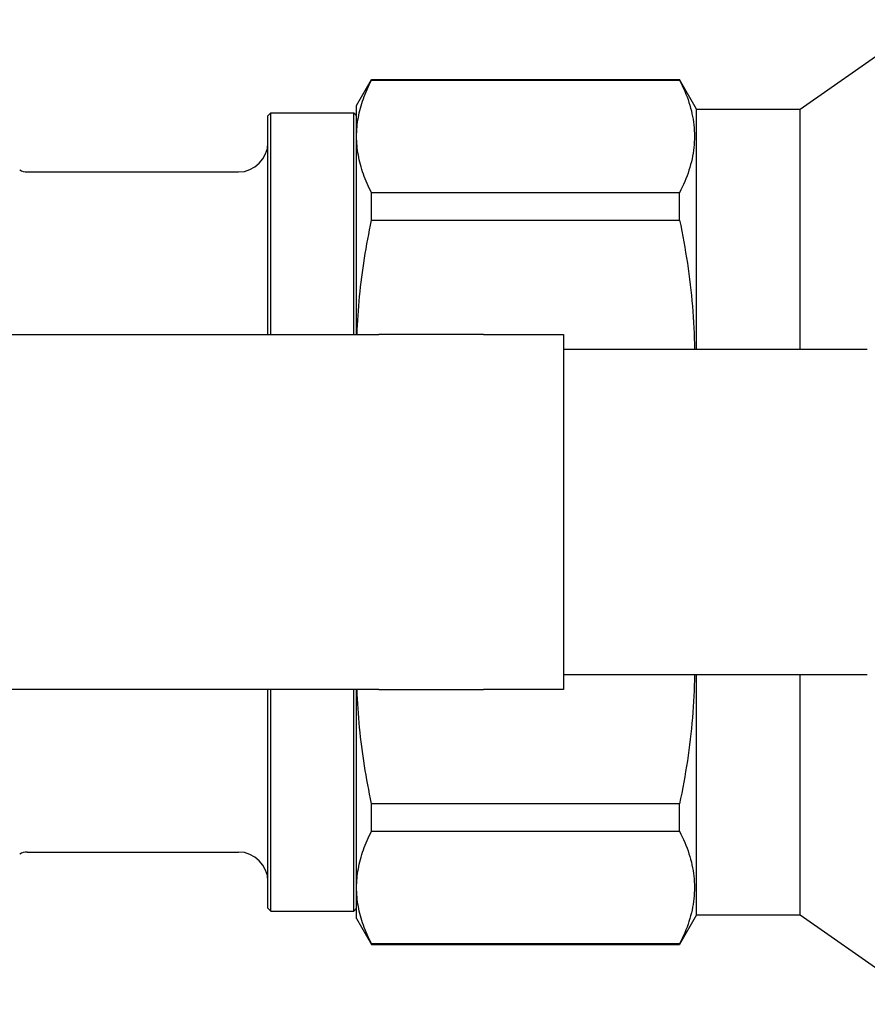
# Model space of a CAD drawing. Header units: millimetres. Extents: x 56 to 3741, y 0 to 455.
# Tile 7 of 11: x 248 to 305, y 385 to 452. Entities that reach past the tile are written whole.
import ezdxf

# ---------------------------------------------------------------- set-up
doc = ezdxf.new("R2010")
doc.units = ezdxf.units.MM
doc.layers.add('DETAIL', color=2, linetype='Continuous')

msp = doc.modelspace()

# ---------------------------------------------------------------- linework, layer by layer
at = {"layer": 'DETAIL'}
for p, q in [((300.815, 445.804), (309.455, 451.854)), ((270.815, 446.054), (271.825, 447.804)), ((271.825, 447.774), (271.825, 447.804)), ((271.825, 447.804), (292.66, 447.804)), ((271.825, 447.774), (292.66, 447.774)), ((292.66, 447.774), (292.66, 447.804)), ((293.815, 445.804), (292.66, 447.804)), ((270.815, 443.961), (270.815, 446.054)), ((293.815, 429.554), (293.815, 445.804)), ((293.815, 445.804), (300.815, 445.804)), ((300.815, 429.554), (300.815, 445.804)), ((264.815, 445.354), (265.015, 445.554)), ((264.815, 430.554), (264.815, 445.354)), ((265.015, 430.554), (265.015, 445.554)), ((265.015, 445.554), (270.615, 445.554)), ((270.615, 430.554), (270.615, 445.554)), ((270.815, 445.354), (270.615, 445.554)), ((270.815, 430.554), (270.815, 443.961)), ((248.518, 441.554), (262.815, 441.554)), ((292.66, 440.147), (271.825, 440.147)), ((271.825, 438.285), (271.825, 440.147)), ((292.66, 438.285), (292.66, 440.147)), ((271.825, 438.285), (292.66, 438.285)), ((193.815, 430.554), (272.325, 430.554)), ((279.396, 430.554), (272.325, 430.554)), ((279.396, 430.554), (284.815, 430.554)), ((284.815, 430.554), (284.815, 429.554)), ((284.815, 429.554), (284.815, 407.554)), ((305.363, 429.554), (284.815, 429.554)), ((284.815, 407.554), (284.815, 406.554)), ((284.815, 407.554), (305.363, 407.554)), ((293.815, 391.304), (293.815, 407.554)), ((300.815, 391.304), (300.815, 407.554)), ((272.325, 406.554), (193.815, 406.554)), ((264.815, 391.754), (264.815, 406.554)), ((265.015, 391.554), (265.015, 406.554)), ((270.615, 391.554), (270.615, 406.554)), ((270.815, 393.147), (270.815, 406.554)), ((272.325, 406.554), (279.396, 406.554)), ((284.815, 406.554), (279.396, 406.554)), ((292.66, 398.823), (271.825, 398.823)), ((271.825, 396.961), (271.825, 398.823)), ((292.66, 396.961), (292.66, 398.823)), ((271.825, 396.961), (292.66, 396.961)), ((248.518, 395.554), (262.815, 395.554)), ((270.815, 391.054), (270.815, 393.147)), ((264.815, 391.754), (265.015, 391.554)), ((270.815, 391.754), (270.615, 391.554)), ((265.015, 391.554), (270.615, 391.554)), ((270.815, 391.054), (271.825, 389.304)), ((293.815, 391.304), (292.66, 389.304)), ((293.815, 391.304), (300.815, 391.304)), ((300.815, 391.304), (309.455, 385.254)), ((292.66, 389.334), (271.825, 389.334)), ((271.825, 389.304), (271.825, 389.334)), ((271.825, 389.304), (292.66, 389.304)), ((292.66, 389.304), (292.66, 389.334))]:
    msp.add_line(p, q, dxfattribs=at)
at = {"layer": 'DETAIL', "flags": 128}
for points in [[(270.815, 443.961), (270.816, 444.119), (270.822, 444.278), (270.831, 444.437), (270.844, 444.596), (270.86, 444.756), (270.881, 444.915), (270.904, 445.074), (270.931, 445.234), (270.962, 445.393), (270.996, 445.552), (271.034, 445.712), (271.075, 445.871), (271.119, 446.03), (271.167, 446.189), (271.218, 446.348), (271.273, 446.507), (271.331, 446.666), (271.392, 446.825), (271.457, 446.984), (271.524, 447.142), (271.595, 447.3), (271.669, 447.459), (271.745, 447.617), (271.825, 447.774)], [(292.66, 447.774), (292.755, 447.585), (292.846, 447.395), (292.932, 447.206), (293.014, 447.016), (293.092, 446.826), (293.165, 446.636), (293.233, 446.446), (293.296, 446.257), (293.355, 446.066), (293.409, 445.876), (293.458, 445.686), (293.502, 445.496), (293.541, 445.305), (293.575, 445.115), (293.604, 444.924), (293.627, 444.734), (293.646, 444.543), (293.659, 444.352), (293.667, 444.161), (293.67, 443.97), (293.668, 443.779), (293.66, 443.588), (293.647, 443.396), (293.629, 443.205), (293.606, 443.013), (293.577, 442.822), (293.544, 442.63), (293.505, 442.439), (293.461, 442.247), (293.412, 442.055), (293.358, 441.864), (293.299, 441.672), (293.235, 441.481), (293.167, 441.29), (293.094, 441.099), (293.016, 440.908), (292.933, 440.717), (292.846, 440.527), (292.755, 440.337), (292.66, 440.147)], [(271.825, 440.147), (271.745, 440.305), (271.668, 440.464), (271.595, 440.622), (271.524, 440.78), (271.457, 440.939), (271.392, 441.098), (271.331, 441.256), (271.273, 441.415), (271.219, 441.574), (271.167, 441.732), (271.119, 441.891), (271.075, 442.05), (271.034, 442.209), (270.996, 442.368), (270.962, 442.527), (270.931, 442.686), (270.904, 442.845), (270.88, 443.004), (270.86, 443.164), (270.844, 443.323), (270.831, 443.482), (270.822, 443.642), (270.816, 443.801), (270.815, 443.961)], [(270.842, 430.554), (270.855, 430.877), (270.871, 431.199), (270.889, 431.522), (270.909, 431.845), (270.933, 432.168), (270.958, 432.491), (270.986, 432.814), (271.017, 433.137), (271.05, 433.46), (271.085, 433.783), (271.123, 434.106), (271.163, 434.429), (271.206, 434.751), (271.251, 435.074), (271.298, 435.396), (271.348, 435.718), (271.4, 436.04), (271.454, 436.361), (271.511, 436.683), (271.569, 437.004), (271.63, 437.324), (271.693, 437.645), (271.758, 437.965), (271.825, 438.285)], [(292.66, 438.285), (292.736, 437.922), (292.809, 437.56), (292.879, 437.197), (292.947, 436.834), (293.011, 436.471), (293.073, 436.108), (293.132, 435.745), (293.188, 435.382), (293.241, 435.019), (293.291, 434.655), (293.339, 434.292), (293.383, 433.928), (293.424, 433.564), (293.462, 433.2), (293.497, 432.836), (293.529, 432.472), (293.557, 432.108), (293.583, 431.744), (293.605, 431.379), (293.624, 431.014), (293.64, 430.649), (293.652, 430.284), (293.662, 429.919), (293.667, 429.554)], [(293.667, 407.554), (293.661, 407.19), (293.652, 406.826), (293.64, 406.462), (293.624, 406.097), (293.605, 405.733), (293.583, 405.368), (293.558, 405.004), (293.529, 404.639), (293.498, 404.274), (293.463, 403.91), (293.425, 403.545), (293.384, 403.18), (293.339, 402.816), (293.292, 402.452), (293.242, 402.087), (293.188, 401.724), (293.132, 401.36), (293.073, 400.996), (293.011, 400.633), (292.946, 400.27), (292.879, 399.908), (292.808, 399.546), (292.735, 399.184), (292.66, 398.823)], [(271.825, 398.823), (271.758, 399.144), (271.693, 399.465), (271.63, 399.787), (271.569, 400.108), (271.51, 400.43), (271.454, 400.751), (271.4, 401.073), (271.348, 401.394), (271.298, 401.716), (271.251, 402.038), (271.206, 402.36), (271.163, 402.682), (271.123, 403.004), (271.085, 403.326), (271.05, 403.649), (271.017, 403.971), (270.986, 404.294), (270.958, 404.616), (270.932, 404.939), (270.909, 405.262), (270.888, 405.585), (270.87, 405.908), (270.854, 406.231), (270.841, 406.554)], [(270.815, 393.147), (270.816, 393.306), (270.822, 393.465), (270.831, 393.624), (270.844, 393.783), (270.86, 393.942), (270.881, 394.102), (270.904, 394.261), (270.931, 394.42), (270.962, 394.579), (270.996, 394.739), (271.034, 394.898), (271.075, 395.057), (271.119, 395.217), (271.167, 395.376), (271.218, 395.535), (271.273, 395.694), (271.331, 395.853), (271.392, 396.012), (271.457, 396.17), (271.524, 396.329), (271.595, 396.487), (271.669, 396.645), (271.745, 396.803), (271.825, 396.961)], [(292.66, 396.961), (292.755, 396.771), (292.846, 396.582), (292.932, 396.392), (293.014, 396.203), (293.092, 396.013), (293.165, 395.823), (293.233, 395.633), (293.296, 395.443), (293.355, 395.253), (293.409, 395.063), (293.458, 394.873), (293.502, 394.682), (293.541, 394.492), (293.575, 394.302), (293.604, 394.111), (293.627, 393.92), (293.646, 393.73), (293.659, 393.539), (293.667, 393.348), (293.67, 393.157), (293.668, 392.966), (293.66, 392.774), (293.647, 392.583), (293.629, 392.392), (293.606, 392.2), (293.577, 392.008), (293.544, 391.817), (293.505, 391.625), (293.461, 391.434), (293.412, 391.242), (293.358, 391.05), (293.299, 390.859), (293.235, 390.668), (293.167, 390.476), (293.094, 390.285), (293.016, 390.095), (292.933, 389.904), (292.846, 389.714), (292.755, 389.523), (292.66, 389.334)], [(271.825, 389.334), (271.745, 389.492), (271.668, 389.65), (271.595, 389.809), (271.524, 389.967), (271.457, 390.126), (271.392, 390.284), (271.331, 390.443), (271.273, 390.601), (271.219, 390.76), (271.167, 390.919), (271.119, 391.078), (271.075, 391.237), (271.034, 391.395), (270.996, 391.554), (270.962, 391.713), (270.931, 391.873), (270.904, 392.032), (270.88, 392.191), (270.86, 392.35), (270.844, 392.509), (270.831, 392.669), (270.822, 392.828), (270.816, 392.988), (270.815, 393.147)]]:
    msp.add_lwpolyline(points, dxfattribs=at)
at = {"layer": 'DETAIL'}
for centre, radius, start, end in [((262.815, 443.554), 2, 270, 0), ((248.518, 442.554), 1, 240, 270), ((248.518, 394.554), 1, 90, 120), ((262.815, 393.554), 2, 0, 90)]:
    msp.add_arc(centre, radius, start, end, dxfattribs=at)

doc.saveas('drawing.dxf')
